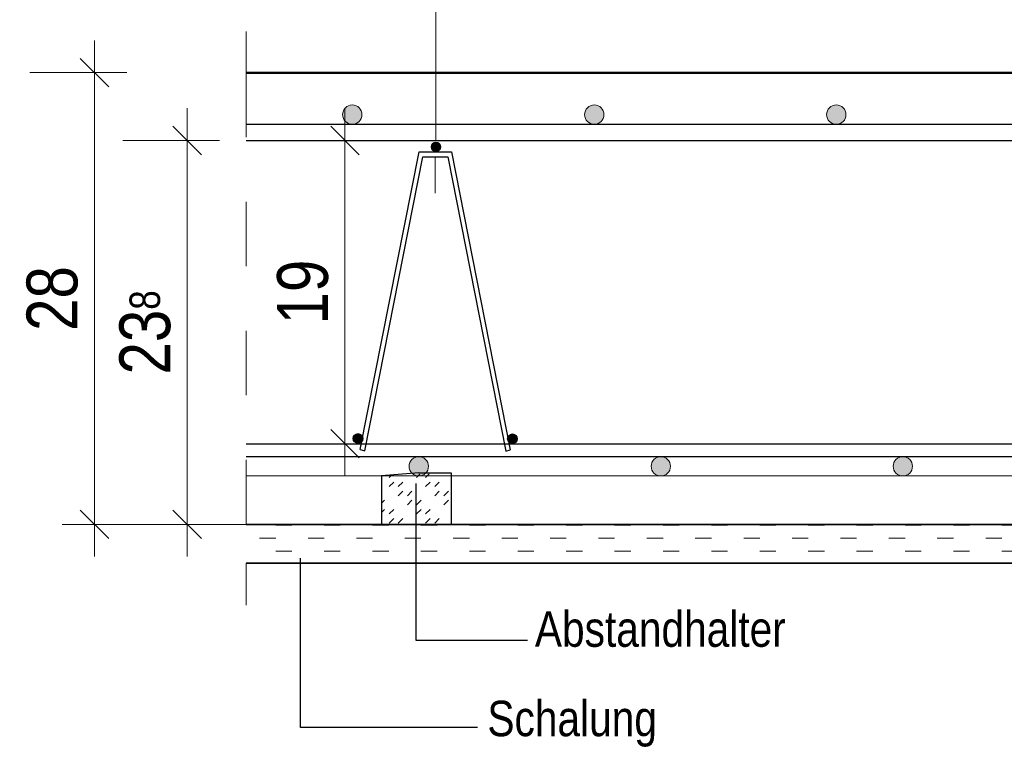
# Model space of a CAD drawing. Header units: millimetres. Extents: x -7.9 to 38.5, y -8.4 to 24.5.
# Tile 35 of 37: x 31.7 to 33.3, y 22.7 to 23.8. Entities that reach past the tile are written whole.
import ezdxf

# ---------------------------------------------------------------- set-up
doc = ezdxf.new("R2010")
doc.units = ezdxf.units.MM
doc.linetypes.add('DASHDOT', pattern=[1, 0.5, -0.25, 0, -0.25])
doc.linetypes.add('HIDDEN', pattern=[0.375, 0.25, -0.125])
doc.styles.add('Arial Narrow', font='ARIALN.TTF')
doc.dimstyles.new('Arch_Strakon_dimstyle', dxfattribs={"dimtxt": 7.875, "dimasz": 1, "dimexe": 1.25, "dimexo": 0.0625, "dimgap": 1, "dimtad": 0, "dimdec": 3, "dimzin": 12, "dimdsep": 46, "dimtxsty": 'Arial Narrow', "dimblk": 'Arrowhead_Tick', "dimsah": 1, "dimcen": 0, "dimse1": 1, "dimse2": 1, "dimclrd": 6, "dimclrt": 2, "dimazin": 0, "dimtfac": 1, "dimtdec": 4, "dimtmove": 0, "dimatfit": 3, "dimldrblk": 'NONE', "dimfxl": 1, "dimtvp": 1, "dimtolj": 1, "dimtzin": 0, "dimlwd": 13, "dimarcsym": 2})

# ---------------------------------------------------------------- blocks, each defined once
blk = doc.blocks.new('Arrowhead_Tick')
at = {"color": 0, "linetype": 'Continuous', "lineweight": -2}
for p, q in [((0, 10), (0, -5)), ((-1, 0), (0, 0)), ((5, 0), (0, 0))]:
    blk.add_line(p, q, dxfattribs=at)
at = {"color": 2, "linetype": 'Continuous', "lineweight": 35}
blk.add_line((2.21, 2.21), (-2.21, -2.21), dxfattribs=at)
blk = doc.blocks.new('*D36')
at = {"color": 6, "linetype": 'Continuous', "lineweight": 13}
blk.add_line((31.844, 23.0314), (31.844, 23.7114), dxfattribs=at)
at = {"layer": 'Defpoints', "color": 0}
for p in [(31.844, 23.7214), (32.0791, 23.7214), (32.0791, 23.0214)]:
    blk.add_point(p, dxfattribs=at)
at = {"color": 6, "lineweight": 13, "xscale": 0.01, "yscale": 0.01, "zscale": 0.01}
for p, rotation in [((31.844, 23.7214), 90), ((31.844, 23.0214), 270)]:
    blk.add_blockref('Arrowhead_Tick', p, dxfattribs=dict(at, rotation=rotation))
at = {"color": 2, "lineweight": 35, "insert": (31.7788, 23.3714), "char_height": 0.07875, "attachment_point": 5, "rotation": 90, "style": 'Arial Narrow', "bg_fill": 3, "box_fill_scale": 1.1, "bg_fill_color": 256, "bg_fill_true_color": 13158600, "bg_fill_transparency": 0}
blk.add_mtext('\\A1;28', dxfattribs=at)
blk = doc.blocks.new('_None')
blk = doc.blocks.new('*D39')
at = {"color": 6, "linetype": 'Continuous', "lineweight": 13}
blk.add_line((31.9878, 23.0314), (31.9878, 23.6064), dxfattribs=at)
at = {"layer": 'Defpoints', "color": 0}
for p in [(31.9878, 23.6164), (33.8499, 23.6164), (33.8499, 23.0214)]:
    blk.add_point(p, dxfattribs=at)
at = {"color": 6, "lineweight": 13, "xscale": 0.01, "yscale": 0.01, "zscale": 0.01}
for p, rotation in [((31.9878, 23.6164), 90), ((31.9878, 23.0214), 270)]:
    blk.add_blockref('Arrowhead_Tick', p, dxfattribs=dict(at, rotation=rotation))
at = {"color": 2, "lineweight": 35, "insert": (31.9226, 23.3189), "char_height": 0.07875, "attachment_point": 5, "rotation": 90, "style": 'Arial Narrow'}
blk.add_mtext('\\A1;23{\\A1;\\H.6x;\\S8;}', dxfattribs=at)
blk = doc.blocks.new('*D40')
at = {"color": 6, "linetype": 'Continuous', "lineweight": 13}
for p, q in [((34.0128, 23.6064), (34.0128, 23.3906)), ((34.0128, 23.0314), (34.0128, 23.2472))]:
    blk.add_line(p, q, dxfattribs=at)
at = {"layer": 'Defpoints', "color": 0}
for p in [(32.0791, 23.6164), (34.0128, 23.6164), (32.0791, 23.0214)]:
    blk.add_point(p, dxfattribs=at)
at = {"color": 6, "lineweight": 13, "xscale": 0.01, "yscale": 0.01, "zscale": 0.01}
for p, rotation in [((34.0128, 23.6164), 90), ((34.0128, 23.0214), 270)]:
    blk.add_blockref('Arrowhead_Tick', p, dxfattribs=dict(at, rotation=rotation))
at = {"color": 2, "lineweight": 35, "insert": (34.02, 23.3189), "char_height": 0.07875, "attachment_point": 5, "rotation": 90, "style": 'Arial Narrow'}
blk.add_mtext('\\A1;24', dxfattribs=at)
blk = doc.blocks.new('*D41')
at = {"color": 6, "linetype": 'Continuous', "lineweight": 13}
blk.add_line((32.2322, 23.1564), (32.2322, 23.6064), dxfattribs=at)
at = {"layer": 'Defpoints', "color": 0}
for p in [(32.0791, 23.6164), (32.2322, 23.6164), (32.0791, 23.1464)]:
    blk.add_point(p, dxfattribs=at)
at = {"color": 6, "lineweight": 13, "xscale": 0.01, "yscale": 0.01, "zscale": 0.01}
for p, rotation in [((32.2322, 23.6164), 90), ((32.2322, 23.1464), 270)]:
    blk.add_blockref('Arrowhead_Tick', p, dxfattribs=dict(at, rotation=rotation))
at = {"color": 2, "lineweight": 35, "insert": (32.167, 23.3814), "char_height": 0.07875, "attachment_point": 5, "rotation": 90, "style": 'Arial Narrow'}
blk.add_mtext('\\A1;19', dxfattribs=at)

msp = doc.modelspace()

# ---------------------------------------------------------------- hatches: boundary and pattern name
at = {"lineweight": 13, "true_color": 0x000000}
for points in [[(32.25854, 23.656366), (32.258533, 23.656837), (32.258511, 23.657308), (32.258474, 23.657778), (32.258422, 23.658246), (32.258356, 23.658713), (32.258275, 23.659177), (32.258179, 23.659638), (32.258069, 23.660097), (32.257945, 23.660551), (32.257806, 23.661002), (32.257653, 23.661447), (32.257487, 23.661888), (32.257307, 23.662323), (32.257113, 23.662753), (32.256905, 23.663176), (32.256685, 23.663593), (32.256451, 23.664002), (32.256205, 23.664404), (32.255946, 23.664798), (32.255676, 23.665183), (32.255393, 23.66556), (32.255098, 23.665928), (32.254792, 23.666286), (32.254475, 23.666634), (32.254147, 23.666973), (32.253808, 23.667301), (32.25346, 23.667618), (32.253102, 23.667924), (32.252734, 23.668219), (32.252357, 23.668502), (32.251972, 23.668772), (32.251578, 23.669031), (32.251176, 23.669277), (32.250767, 23.669511), (32.25035, 23.669731), (32.249927, 23.669939), (32.249497, 23.670133), (32.249062, 23.670313), (32.248621, 23.670479), (32.248176, 23.670632), (32.247725, 23.670771), (32.247271, 23.670895), (32.246812, 23.671005), (32.246351, 23.671101), (32.245887, 23.671182), (32.24542, 23.671248), (32.244952, 23.6713), (32.244482, 23.671337), (32.244011, 23.671359), (32.24354, 23.671366), (32.243069, 23.671359), (32.242598, 23.671337), (32.242129, 23.6713), (32.24166, 23.671248), (32.241194, 23.671182), (32.24073, 23.671101), (32.240268, 23.671005), (32.23981, 23.670895), (32.239355, 23.670771), (32.238905, 23.670632), (32.238459, 23.670479), (32.238018, 23.670313), (32.237583, 23.670133), (32.237154, 23.669939), (32.23673, 23.669731), (32.236314, 23.669511), (32.235905, 23.669277), (32.235503, 23.669031), (32.235109, 23.668772), (32.234723, 23.668502), (32.234347, 23.668219), (32.233979, 23.667924), (32.233621, 23.667618), (32.233272, 23.667301), (32.232934, 23.666973), (32.232606, 23.666634), (32.232289, 23.666286), (32.231983, 23.665928), (32.231688, 23.66556), (32.231405, 23.665183), (32.231134, 23.664798), (32.230875, 23.664404), (32.230629, 23.664002), (32.230396, 23.663593), (32.230175, 23.663176), (32.229968, 23.662753), (32.229774, 23.662323), (32.229594, 23.661888), (32.229427, 23.661447), (32.229274, 23.661002), (32.229136, 23.660551), (32.229012, 23.660097), (32.228902, 23.659638), (32.228806, 23.659177), (32.228725, 23.658713), (32.228659, 23.658246), (32.228607, 23.657778), (32.22857, 23.657308), (32.228548, 23.656837), (32.22854, 23.656366), (32.228548, 23.655895), (32.22857, 23.655424), (32.228607, 23.654955), (32.228659, 23.654486), (32.228725, 23.65402), (32.228806, 23.653556), (32.228902, 23.653094), (32.229012, 23.652636), (32.229136, 23.652181), (32.229274, 23.651731), (32.229427, 23.651285), (32.229594, 23.650844), (32.229774, 23.650409), (32.229968, 23.64998), (32.230175, 23.649556), (32.230396, 23.64914), (32.230629, 23.648731), (32.230875, 23.648329), (32.231134, 23.647935), (32.231405, 23.647549), (32.231688, 23.647173), (32.231983, 23.646805), (32.232289, 23.646447), (32.232606, 23.646098), (32.232934, 23.64576), (32.233272, 23.645432), (32.233621, 23.645115), (32.233979, 23.644809), (32.234347, 23.644514), (32.234723, 23.644231), (32.235109, 23.64396), (32.235503, 23.643701), (32.235905, 23.643455), (32.236314, 23.643222), (32.23673, 23.643001), (32.237154, 23.642794), (32.237583, 23.6426), (32.238018, 23.64242), (32.238459, 23.642253), (32.238905, 23.6421), (32.239355, 23.641962), (32.23981, 23.641838), (32.240268, 23.641728), (32.24073, 23.641632), (32.241194, 23.641551), (32.24166, 23.641485), (32.242129, 23.641433), (32.242598, 23.641396), (32.243069, 23.641374), (32.24354, 23.641366), (32.244011, 23.641374), (32.244482, 23.641396), (32.244952, 23.641433), (32.24542, 23.641485), (32.245887, 23.641551), (32.246351, 23.641632), (32.246812, 23.641728), (32.247271, 23.641838), (32.247725, 23.641962), (32.248176, 23.6421), (32.248621, 23.642253), (32.249062, 23.64242), (32.249497, 23.6426), (32.249927, 23.642794), (32.25035, 23.643001), (32.250767, 23.643222), (32.251176, 23.643455), (32.251578, 23.643701), (32.251972, 23.64396), (32.252357, 23.644231), (32.252734, 23.644514), (32.253102, 23.644809), (32.25346, 23.645115), (32.253808, 23.645432), (32.254147, 23.64576), (32.254475, 23.646098), (32.254792, 23.646447), (32.255098, 23.646805), (32.255393, 23.647173), (32.255676, 23.647549), (32.255946, 23.647935), (32.256205, 23.648329), (32.256451, 23.648731), (32.256685, 23.64914), (32.256905, 23.649556), (32.257113, 23.64998), (32.257307, 23.650409), (32.257487, 23.650844), (32.257653, 23.651285), (32.257806, 23.651731), (32.257945, 23.652181), (32.258069, 23.652636), (32.258179, 23.653094), (32.258275, 23.653556), (32.258356, 23.65402), (32.258422, 23.654486), (32.258474, 23.654955), (32.258511, 23.655424), (32.258533, 23.655895)], [(32.63354, 23.656366), (32.633533, 23.656837), (32.633511, 23.657308), (32.633474, 23.657778), (32.633422, 23.658246), (32.633356, 23.658713), (32.633275, 23.659177), (32.633179, 23.659638), (32.633069, 23.660097), (32.632945, 23.660551), (32.632806, 23.661002), (32.632653, 23.661447), (32.632487, 23.661888), (32.632307, 23.662323), (32.632113, 23.662753), (32.631905, 23.663176), (32.631685, 23.663593), (32.631451, 23.664002), (32.631205, 23.664404), (32.630946, 23.664798), (32.630676, 23.665183), (32.630393, 23.66556), (32.630098, 23.665928), (32.629792, 23.666286), (32.629475, 23.666634), (32.629147, 23.666973), (32.628808, 23.667301), (32.62846, 23.667618), (32.628102, 23.667924), (32.627734, 23.668219), (32.627357, 23.668502), (32.626972, 23.668772), (32.626578, 23.669031), (32.626176, 23.669277), (32.625767, 23.669511), (32.62535, 23.669731), (32.624927, 23.669939), (32.624497, 23.670133), (32.624062, 23.670313), (32.623621, 23.670479), (32.623176, 23.670632), (32.622725, 23.670771), (32.622271, 23.670895), (32.621812, 23.671005), (32.621351, 23.671101), (32.620887, 23.671182), (32.62042, 23.671248), (32.619952, 23.6713), (32.619482, 23.671337), (32.619011, 23.671359), (32.61854, 23.671366), (32.618069, 23.671359), (32.617598, 23.671337), (32.617129, 23.6713), (32.61666, 23.671248), (32.616194, 23.671182), (32.61573, 23.671101), (32.615268, 23.671005), (32.61481, 23.670895), (32.614355, 23.670771), (32.613905, 23.670632), (32.613459, 23.670479), (32.613018, 23.670313), (32.612583, 23.670133), (32.612154, 23.669939), (32.61173, 23.669731), (32.611314, 23.669511), (32.610905, 23.669277), (32.610503, 23.669031), (32.610109, 23.668772), (32.609723, 23.668502), (32.609347, 23.668219), (32.608979, 23.667924), (32.608621, 23.667618), (32.608272, 23.667301), (32.607934, 23.666973), (32.607606, 23.666634), (32.607289, 23.666286), (32.606983, 23.665928), (32.606688, 23.66556), (32.606405, 23.665183), (32.606134, 23.664798), (32.605875, 23.664404), (32.605629, 23.664002), (32.605396, 23.663593), (32.605175, 23.663176), (32.604968, 23.662753), (32.604774, 23.662323), (32.604594, 23.661888), (32.604427, 23.661447), (32.604274, 23.661002), (32.604136, 23.660551), (32.604012, 23.660097), (32.603902, 23.659638), (32.603806, 23.659177), (32.603725, 23.658713), (32.603659, 23.658246), (32.603607, 23.657778), (32.60357, 23.657308), (32.603548, 23.656837), (32.60354, 23.656366), (32.603548, 23.655895), (32.60357, 23.655424), (32.603607, 23.654955), (32.603659, 23.654486), (32.603725, 23.65402), (32.603806, 23.653556), (32.603902, 23.653094), (32.604012, 23.652636), (32.604136, 23.652181), (32.604274, 23.651731), (32.604427, 23.651285), (32.604594, 23.650844), (32.604774, 23.650409), (32.604968, 23.64998), (32.605175, 23.649556), (32.605396, 23.64914), (32.605629, 23.648731), (32.605875, 23.648329), (32.606134, 23.647935), (32.606405, 23.647549), (32.606688, 23.647173), (32.606983, 23.646805), (32.607289, 23.646447), (32.607606, 23.646098), (32.607934, 23.64576), (32.608272, 23.645432), (32.608621, 23.645115), (32.608979, 23.644809), (32.609347, 23.644514), (32.609723, 23.644231), (32.610109, 23.64396), (32.610503, 23.643701), (32.610905, 23.643455), (32.611314, 23.643222), (32.61173, 23.643001), (32.612154, 23.642794), (32.612583, 23.6426), (32.613018, 23.64242), (32.613459, 23.642253), (32.613905, 23.6421), (32.614355, 23.641962), (32.61481, 23.641838), (32.615268, 23.641728), (32.61573, 23.641632), (32.616194, 23.641551), (32.61666, 23.641485), (32.617129, 23.641433), (32.617598, 23.641396), (32.618069, 23.641374), (32.61854, 23.641366), (32.619011, 23.641374), (32.619482, 23.641396), (32.619952, 23.641433), (32.62042, 23.641485), (32.620887, 23.641551), (32.621351, 23.641632), (32.621812, 23.641728), (32.622271, 23.641838), (32.622725, 23.641962), (32.623176, 23.6421), (32.623621, 23.642253), (32.624062, 23.64242), (32.624497, 23.6426), (32.624927, 23.642794), (32.62535, 23.643001), (32.625767, 23.643222), (32.626176, 23.643455), (32.626578, 23.643701), (32.626972, 23.64396), (32.627357, 23.644231), (32.627734, 23.644514), (32.628102, 23.644809), (32.62846, 23.645115), (32.628808, 23.645432), (32.629147, 23.64576), (32.629475, 23.646098), (32.629792, 23.646447), (32.630098, 23.646805), (32.630393, 23.647173), (32.630676, 23.647549), (32.630946, 23.647935), (32.631205, 23.648329), (32.631451, 23.648731), (32.631685, 23.64914), (32.631905, 23.649556), (32.632113, 23.64998), (32.632307, 23.650409), (32.632487, 23.650844), (32.632653, 23.651285), (32.632806, 23.651731), (32.632945, 23.652181), (32.633069, 23.652636), (32.633179, 23.653094), (32.633275, 23.653556), (32.633356, 23.65402), (32.633422, 23.654486), (32.633474, 23.654955), (32.633511, 23.655424), (32.633533, 23.655895)], [(33.00854, 23.656366), (33.008533, 23.656837), (33.008511, 23.657308), (33.008474, 23.657778), (33.008422, 23.658246), (33.008356, 23.658713), (33.008275, 23.659177), (33.008179, 23.659638), (33.008069, 23.660097), (33.007945, 23.660551), (33.007806, 23.661002), (33.007653, 23.661447), (33.007487, 23.661888), (33.007307, 23.662323), (33.007113, 23.662753), (33.006905, 23.663176), (33.006685, 23.663593), (33.006451, 23.664002), (33.006205, 23.664404), (33.005946, 23.664798), (33.005676, 23.665183), (33.005393, 23.66556), (33.005098, 23.665928), (33.004792, 23.666286), (33.004475, 23.666634), (33.004147, 23.666973), (33.003808, 23.667301), (33.00346, 23.667618), (33.003102, 23.667924), (33.002734, 23.668219), (33.002357, 23.668502), (33.001972, 23.668772), (33.001578, 23.669031), (33.001176, 23.669277), (33.000767, 23.669511), (33.00035, 23.669731), (32.999927, 23.669939), (32.999497, 23.670133), (32.999062, 23.670313), (32.998621, 23.670479), (32.998176, 23.670632), (32.997725, 23.670771), (32.997271, 23.670895), (32.996812, 23.671005), (32.996351, 23.671101), (32.995887, 23.671182), (32.99542, 23.671248), (32.994952, 23.6713), (32.994482, 23.671337), (32.994011, 23.671359), (32.99354, 23.671366), (32.993069, 23.671359), (32.992598, 23.671337), (32.992129, 23.6713), (32.99166, 23.671248), (32.991194, 23.671182), (32.99073, 23.671101), (32.990268, 23.671005), (32.98981, 23.670895), (32.989355, 23.670771), (32.988905, 23.670632), (32.988459, 23.670479), (32.988018, 23.670313), (32.987583, 23.670133), (32.987154, 23.669939), (32.98673, 23.669731), (32.986314, 23.669511), (32.985905, 23.669277), (32.985503, 23.669031), (32.985109, 23.668772), (32.984723, 23.668502), (32.984347, 23.668219), (32.983979, 23.667924), (32.983621, 23.667618), (32.983272, 23.667301), (32.982934, 23.666973), (32.982606, 23.666634), (32.982289, 23.666286), (32.981983, 23.665928), (32.981688, 23.66556), (32.981405, 23.665183), (32.981134, 23.664798), (32.980875, 23.664404), (32.980629, 23.664002), (32.980396, 23.663593), (32.980175, 23.663176), (32.979968, 23.662753), (32.979774, 23.662323), (32.979594, 23.661888), (32.979427, 23.661447), (32.979274, 23.661002), (32.979136, 23.660551), (32.979012, 23.660097), (32.978902, 23.659638), (32.978806, 23.659177), (32.978725, 23.658713), (32.978659, 23.658246), (32.978607, 23.657778), (32.97857, 23.657308), (32.978548, 23.656837), (32.97854, 23.656366), (32.978548, 23.655895), (32.97857, 23.655424), (32.978607, 23.654955), (32.978659, 23.654486), (32.978725, 23.65402), (32.978806, 23.653556), (32.978902, 23.653094), (32.979012, 23.652636), (32.979136, 23.652181), (32.979274, 23.651731), (32.979427, 23.651285), (32.979594, 23.650844), (32.979774, 23.650409), (32.979968, 23.64998), (32.980175, 23.649556), (32.980396, 23.64914), (32.980629, 23.648731), (32.980875, 23.648329), (32.981134, 23.647935), (32.981405, 23.647549), (32.981688, 23.647173), (32.981983, 23.646805), (32.982289, 23.646447), (32.982606, 23.646098), (32.982934, 23.64576), (32.983272, 23.645432), (32.983621, 23.645115), (32.983979, 23.644809), (32.984347, 23.644514), (32.984723, 23.644231), (32.985109, 23.64396), (32.985503, 23.643701), (32.985905, 23.643455), (32.986314, 23.643222), (32.98673, 23.643001), (32.987154, 23.642794), (32.987583, 23.6426), (32.988018, 23.64242), (32.988459, 23.642253), (32.988905, 23.6421), (32.989355, 23.641962), (32.98981, 23.641838), (32.990268, 23.641728), (32.99073, 23.641632), (32.991194, 23.641551), (32.99166, 23.641485), (32.992129, 23.641433), (32.992598, 23.641396), (32.993069, 23.641374), (32.99354, 23.641366), (32.994011, 23.641374), (32.994482, 23.641396), (32.994952, 23.641433), (32.99542, 23.641485), (32.995887, 23.641551), (32.996351, 23.641632), (32.996812, 23.641728), (32.997271, 23.641838), (32.997725, 23.641962), (32.998176, 23.6421), (32.998621, 23.642253), (32.999062, 23.64242), (32.999497, 23.6426), (32.999927, 23.642794), (33.00035, 23.643001), (33.000767, 23.643222), (33.001176, 23.643455), (33.001578, 23.643701), (33.001972, 23.64396), (33.002357, 23.644231), (33.002734, 23.644514), (33.003102, 23.644809), (33.00346, 23.645115), (33.003808, 23.645432), (33.004147, 23.64576), (33.004475, 23.646098), (33.004792, 23.646447), (33.005098, 23.646805), (33.005393, 23.647173), (33.005676, 23.647549), (33.005946, 23.647935), (33.006205, 23.648329), (33.006451, 23.648731), (33.006685, 23.64914), (33.006905, 23.649556), (33.007113, 23.64998), (33.007307, 23.650409), (33.007487, 23.650844), (33.007653, 23.651285), (33.007806, 23.651731), (33.007945, 23.652181), (33.008069, 23.652636), (33.008179, 23.653094), (33.008275, 23.653556), (33.008356, 23.65402), (33.008422, 23.654486), (33.008474, 23.654955), (33.008511, 23.655424), (33.008533, 23.655895)], [(32.380625, 23.606366), (32.380621, 23.606602), (32.38061, 23.606837), (32.380592, 23.607072), (32.380566, 23.607306), (32.380533, 23.60754), (32.380492, 23.607772), (32.380444, 23.608002), (32.380389, 23.608231), (32.380327, 23.608459), (32.380258, 23.608684), (32.380182, 23.608907), (32.380098, 23.609127), (32.380008, 23.609345), (32.379911, 23.60956), (32.379807, 23.609771), (32.379697, 23.609979), (32.37958, 23.610184), (32.379457, 23.610385), (32.379328, 23.610582), (32.379193, 23.610775), (32.379051, 23.610963), (32.378904, 23.611147), (32.378751, 23.611326), (32.378592, 23.6115), (32.378428, 23.61167), (32.378259, 23.611834), (32.378085, 23.611992), (32.377906, 23.612145), (32.377722, 23.612292), (32.377533, 23.612434), (32.377341, 23.612569), (32.377144, 23.612699), (32.376943, 23.612822), (32.376738, 23.612939), (32.37653, 23.613049), (32.376318, 23.613152), (32.376104, 23.613249), (32.375886, 23.61334), (32.375665, 23.613423), (32.375443, 23.613499), (32.375217, 23.613568), (32.37499, 23.613631), (32.374761, 23.613686), (32.37453, 23.613733), (32.374298, 23.613774), (32.374065, 23.613807), (32.373831, 23.613833), (32.373596, 23.613851), (32.37336, 23.613863), (32.373125, 23.613866), (32.372889, 23.613863), (32.372654, 23.613851), (32.372419, 23.613833), (32.372185, 23.613807), (32.371952, 23.613774), (32.37172, 23.613733), (32.371489, 23.613686), (32.37126, 23.613631), (32.371032, 23.613568), (32.370807, 23.613499), (32.370584, 23.613423), (32.370364, 23.61334), (32.370146, 23.613249), (32.369932, 23.613152), (32.36972, 23.613049), (32.369512, 23.612939), (32.369307, 23.612822), (32.369106, 23.612699), (32.368909, 23.612569), (32.368717, 23.612434), (32.368528, 23.612292), (32.368344, 23.612145), (32.368165, 23.611992), (32.367991, 23.611834), (32.367822, 23.61167), (32.367658, 23.6115), (32.367499, 23.611326), (32.367346, 23.611147), (32.367199, 23.610963), (32.367057, 23.610775), (32.366922, 23.610582), (32.366792, 23.610385), (32.366669, 23.610184), (32.366553, 23.609979), (32.366442, 23.609771), (32.366339, 23.60956), (32.366242, 23.609345), (32.366152, 23.609127), (32.366068, 23.608907), (32.365992, 23.608684), (32.365923, 23.608459), (32.365861, 23.608231), (32.365806, 23.608002), (32.365758, 23.607772), (32.365717, 23.60754), (32.365684, 23.607306), (32.365658, 23.607072), (32.36564, 23.606837), (32.365629, 23.606602), (32.365625, 23.606366), (32.365629, 23.606131), (32.36564, 23.605895), (32.365658, 23.60566), (32.365684, 23.605426), (32.365717, 23.605193), (32.365758, 23.604961), (32.365806, 23.60473), (32.365861, 23.604501), (32.365923, 23.604274), (32.365992, 23.604049), (32.366068, 23.603826), (32.366152, 23.603605), (32.366242, 23.603388), (32.366339, 23.603173), (32.366442, 23.602961), (32.366553, 23.602753), (32.366669, 23.602548), (32.366792, 23.602348), (32.366922, 23.602151), (32.367057, 23.601958), (32.367199, 23.601769), (32.367346, 23.601586), (32.367499, 23.601406), (32.367658, 23.601232), (32.367822, 23.601063), (32.367991, 23.600899), (32.368165, 23.60074), (32.368344, 23.600587), (32.368528, 23.60044), (32.368717, 23.600299), (32.368909, 23.600163), (32.369106, 23.600034), (32.369307, 23.599911), (32.369512, 23.599794), (32.36972, 23.599684), (32.369932, 23.59958), (32.370146, 23.599483), (32.370364, 23.599393), (32.370584, 23.59931), (32.370807, 23.599233), (32.371032, 23.599164), (32.37126, 23.599102), (32.371489, 23.599047), (32.37172, 23.598999), (32.371952, 23.598959), (32.372185, 23.598925), (32.372419, 23.5989), (32.372654, 23.598881), (32.372889, 23.59887), (32.373125, 23.598866), (32.37336, 23.59887), (32.373596, 23.598881), (32.373831, 23.5989), (32.374065, 23.598925), (32.374298, 23.598959), (32.37453, 23.598999), (32.374761, 23.599047), (32.37499, 23.599102), (32.375217, 23.599164), (32.375443, 23.599233), (32.375665, 23.59931), (32.375886, 23.599393), (32.376104, 23.599483), (32.376318, 23.59958), (32.37653, 23.599684), (32.376738, 23.599794), (32.376943, 23.599911), (32.377144, 23.600034), (32.377341, 23.600163), (32.377533, 23.600299), (32.377722, 23.60044), (32.377906, 23.600587), (32.378085, 23.60074), (32.378259, 23.600899), (32.378428, 23.601063), (32.378592, 23.601232), (32.378751, 23.601406), (32.378904, 23.601586), (32.379051, 23.601769), (32.379193, 23.601958), (32.379328, 23.602151), (32.379457, 23.602348), (32.37958, 23.602548), (32.379697, 23.602753), (32.379807, 23.602961), (32.379911, 23.603173), (32.380008, 23.603388), (32.380098, 23.603605), (32.380182, 23.603826), (32.380258, 23.604049), (32.380327, 23.604274), (32.380389, 23.604501), (32.380444, 23.60473), (32.380492, 23.604961), (32.380533, 23.605193), (32.380566, 23.605426), (32.380592, 23.60566), (32.38061, 23.605895), (32.380621, 23.606131)], [(32.259836, 23.154507), (32.259833, 23.154742), (32.259822, 23.154978), (32.259803, 23.155213), (32.259777, 23.155447), (32.259744, 23.15568), (32.259703, 23.155912), (32.259656, 23.156143), (32.259601, 23.156372), (32.259539, 23.156599), (32.259469, 23.156824), (32.259393, 23.157047), (32.25931, 23.157268), (32.259219, 23.157485), (32.259123, 23.1577), (32.259019, 23.157912), (32.258909, 23.15812), (32.258792, 23.158325), (32.258669, 23.158526), (32.258539, 23.158722), (32.258404, 23.158915), (32.258262, 23.159104), (32.258115, 23.159287), (32.257962, 23.159467), (32.257804, 23.159641), (32.25764, 23.15981), (32.25747, 23.159974), (32.257296, 23.160133), (32.257117, 23.160286), (32.256933, 23.160433), (32.256745, 23.160574), (32.256552, 23.16071), (32.256355, 23.160839), (32.256154, 23.160962), (32.255949, 23.161079), (32.255741, 23.161189), (32.25553, 23.161293), (32.255315, 23.16139), (32.255097, 23.16148), (32.254877, 23.161563), (32.254654, 23.16164), (32.254429, 23.161709), (32.254202, 23.161771), (32.253972, 23.161826), (32.253742, 23.161874), (32.25351, 23.161914), (32.253276, 23.161948), (32.253042, 23.161974), (32.252807, 23.161992), (32.252572, 23.162003), (32.252336, 23.162007), (32.252101, 23.162003), (32.251865, 23.161992), (32.251631, 23.161974), (32.251396, 23.161948), (32.251163, 23.161914), (32.250931, 23.161874), (32.2507, 23.161826), (32.250471, 23.161771), (32.250244, 23.161709), (32.250019, 23.16164), (32.249796, 23.161563), (32.249575, 23.16148), (32.249358, 23.16139), (32.249143, 23.161293), (32.248931, 23.161189), (32.248723, 23.161079), (32.248519, 23.160962), (32.248318, 23.160839), (32.248121, 23.16071), (32.247928, 23.160574), (32.24774, 23.160433), (32.247556, 23.160286), (32.247376, 23.160133), (32.247202, 23.159974), (32.247033, 23.15981), (32.246869, 23.159641), (32.24671, 23.159467), (32.246557, 23.159287), (32.24641, 23.159104), (32.246269, 23.158915), (32.246133, 23.158722), (32.246004, 23.158526), (32.245881, 23.158325), (32.245764, 23.15812), (32.245654, 23.157912), (32.24555, 23.1577), (32.245453, 23.157485), (32.245363, 23.157268), (32.24528, 23.157047), (32.245203, 23.156824), (32.245134, 23.156599), (32.245072, 23.156372), (32.245017, 23.156143), (32.244969, 23.155912), (32.244929, 23.15568), (32.244895, 23.155447), (32.24487, 23.155213), (32.244851, 23.154978), (32.24484, 23.154742), (32.244836, 23.154507), (32.24484, 23.154271), (32.244851, 23.154036), (32.24487, 23.153801), (32.244895, 23.153567), (32.244929, 23.153334), (32.244969, 23.153101), (32.245017, 23.152871), (32.245072, 23.152642), (32.245134, 23.152414), (32.245203, 23.152189), (32.24528, 23.151966), (32.245363, 23.151746), (32.245453, 23.151528), (32.24555, 23.151313), (32.245654, 23.151102), (32.245764, 23.150894), (32.245881, 23.150689), (32.246004, 23.150488), (32.246133, 23.150291), (32.246269, 23.150098), (32.24641, 23.14991), (32.246557, 23.149726), (32.24671, 23.149547), (32.246869, 23.149373), (32.247033, 23.149203), (32.247202, 23.14904), (32.247376, 23.148881), (32.247556, 23.148728), (32.24774, 23.148581), (32.247928, 23.148439), (32.248121, 23.148304), (32.248318, 23.148174), (32.248519, 23.148051), (32.248723, 23.147934), (32.248931, 23.147824), (32.249143, 23.147721), (32.249358, 23.147624), (32.249575, 23.147533), (32.249796, 23.14745), (32.250019, 23.147374), (32.250244, 23.147305), (32.250471, 23.147242), (32.2507, 23.147187), (32.250931, 23.14714), (32.251163, 23.147099), (32.251396, 23.147066), (32.251631, 23.14704), (32.251865, 23.147022), (32.252101, 23.147011), (32.252336, 23.147007), (32.252572, 23.147011), (32.252807, 23.147022), (32.253042, 23.14704), (32.253276, 23.147066), (32.25351, 23.147099), (32.253742, 23.14714), (32.253972, 23.147187), (32.254202, 23.147242), (32.254429, 23.147305), (32.254654, 23.147374), (32.254877, 23.14745), (32.255097, 23.147533), (32.255315, 23.147624), (32.25553, 23.147721), (32.255741, 23.147824), (32.255949, 23.147934), (32.256154, 23.148051), (32.256355, 23.148174), (32.256552, 23.148304), (32.256745, 23.148439), (32.256933, 23.148581), (32.257117, 23.148728), (32.257296, 23.148881), (32.25747, 23.14904), (32.25764, 23.149203), (32.257804, 23.149373), (32.257962, 23.149547), (32.258115, 23.149726), (32.258262, 23.14991), (32.258404, 23.150098), (32.258539, 23.150291), (32.258669, 23.150488), (32.258792, 23.150689), (32.258909, 23.150894), (32.259019, 23.151102), (32.259123, 23.151313), (32.259219, 23.151528), (32.25931, 23.151746), (32.259393, 23.151966), (32.259469, 23.152189), (32.259539, 23.152414), (32.259601, 23.152642), (32.259656, 23.152871), (32.259703, 23.153101), (32.259744, 23.153334), (32.259777, 23.153567), (32.259803, 23.153801), (32.259822, 23.154036), (32.259833, 23.154271)], [(32.499257, 23.153982), (32.499253, 23.154217), (32.499242, 23.154453), (32.499224, 23.154688), (32.499198, 23.154922), (32.499165, 23.155155), (32.499124, 23.155387), (32.499076, 23.155618), (32.499021, 23.155847), (32.498959, 23.156074), (32.49889, 23.156299), (32.498813, 23.156522), (32.49873, 23.156743), (32.49864, 23.15696), (32.498543, 23.157175), (32.498439, 23.157387), (32.498329, 23.157595), (32.498212, 23.1578), (32.498089, 23.158), (32.49796, 23.158197), (32.497824, 23.15839), (32.497683, 23.158579), (32.497536, 23.158762), (32.497383, 23.158942), (32.497224, 23.159116), (32.49706, 23.159285), (32.496891, 23.159449), (32.496717, 23.159608), (32.496538, 23.159761), (32.496354, 23.159908), (32.496165, 23.160049), (32.495972, 23.160185), (32.495776, 23.160314), (32.495575, 23.160437), (32.49537, 23.160554), (32.495162, 23.160664), (32.49495, 23.160768), (32.494735, 23.160865), (32.494518, 23.160955), (32.494297, 23.161038), (32.494074, 23.161115), (32.493849, 23.161184), (32.493622, 23.161246), (32.493393, 23.161301), (32.493162, 23.161349), (32.49293, 23.161389), (32.492697, 23.161423), (32.492463, 23.161448), (32.492228, 23.161467), (32.491992, 23.161478), (32.491757, 23.161482), (32.491521, 23.161478), (32.491286, 23.161467), (32.491051, 23.161448), (32.490817, 23.161423), (32.490584, 23.161389), (32.490352, 23.161349), (32.490121, 23.161301), (32.489892, 23.161246), (32.489664, 23.161184), (32.489439, 23.161115), (32.489216, 23.161038), (32.488996, 23.160955), (32.488778, 23.160865), (32.488564, 23.160768), (32.488352, 23.160664), (32.488144, 23.160554), (32.487939, 23.160437), (32.487738, 23.160314), (32.487541, 23.160185), (32.487348, 23.160049), (32.48716, 23.159908), (32.486976, 23.159761), (32.486797, 23.159608), (32.486623, 23.159449), (32.486454, 23.159285), (32.48629, 23.159116), (32.486131, 23.158942), (32.485978, 23.158762), (32.485831, 23.158579), (32.485689, 23.15839), (32.485554, 23.158197), (32.485424, 23.158), (32.485301, 23.1578), (32.485185, 23.157595), (32.485074, 23.157387), (32.484971, 23.157175), (32.484874, 23.15696), (32.484784, 23.156743), (32.4847, 23.156522), (32.484624, 23.156299), (32.484555, 23.156074), (32.484492, 23.155847), (32.484437, 23.155618), (32.48439, 23.155387), (32.484349, 23.155155), (32.484316, 23.154922), (32.48429, 23.154688), (32.484272, 23.154453), (32.484261, 23.154217), (32.484257, 23.153982), (32.484261, 23.153746), (32.484272, 23.153511), (32.48429, 23.153276), (32.484316, 23.153042), (32.484349, 23.152808), (32.48439, 23.152576), (32.484437, 23.152346), (32.484492, 23.152117), (32.484555, 23.151889), (32.484624, 23.151664), (32.4847, 23.151441), (32.484784, 23.151221), (32.484874, 23.151003), (32.484971, 23.150788), (32.485074, 23.150577), (32.485185, 23.150369), (32.485301, 23.150164), (32.485424, 23.149963), (32.485554, 23.149766), (32.485689, 23.149573), (32.485831, 23.149385), (32.485978, 23.149201), (32.486131, 23.149022), (32.48629, 23.148848), (32.486454, 23.148678), (32.486623, 23.148514), (32.486797, 23.148356), (32.486976, 23.148203), (32.48716, 23.148056), (32.487348, 23.147914), (32.487541, 23.147779), (32.487738, 23.147649), (32.487939, 23.147526), (32.488144, 23.147409), (32.488352, 23.147299), (32.488564, 23.147195), (32.488778, 23.147099), (32.488996, 23.147008), (32.489216, 23.146925), (32.489439, 23.146849), (32.489664, 23.146779), (32.489892, 23.146717), (32.490121, 23.146662), (32.490352, 23.146615), (32.490584, 23.146574), (32.490817, 23.146541), (32.491051, 23.146515), (32.491286, 23.146496), (32.491521, 23.146485), (32.491757, 23.146482), (32.491992, 23.146485), (32.492228, 23.146496), (32.492463, 23.146515), (32.492697, 23.146541), (32.49293, 23.146574), (32.493162, 23.146615), (32.493393, 23.146662), (32.493622, 23.146717), (32.493849, 23.146779), (32.494074, 23.146849), (32.494297, 23.146925), (32.494518, 23.147008), (32.494735, 23.147099), (32.49495, 23.147195), (32.495162, 23.147299), (32.49537, 23.147409), (32.495575, 23.147526), (32.495776, 23.147649), (32.495972, 23.147779), (32.496165, 23.147914), (32.496354, 23.148056), (32.496538, 23.148203), (32.496717, 23.148356), (32.496891, 23.148514), (32.49706, 23.148678), (32.497224, 23.148848), (32.497383, 23.149022), (32.497536, 23.149201), (32.497683, 23.149385), (32.497824, 23.149573), (32.49796, 23.149766), (32.498089, 23.149963), (32.498212, 23.150164), (32.498329, 23.150369), (32.498439, 23.150577), (32.498543, 23.150788), (32.49864, 23.151003), (32.49873, 23.151221), (32.498813, 23.151441), (32.49889, 23.151664), (32.498959, 23.151889), (32.499021, 23.152117), (32.499076, 23.152346), (32.499124, 23.152576), (32.499165, 23.152808), (32.499198, 23.153042), (32.499224, 23.153276), (32.499242, 23.153511), (32.499253, 23.153746)], [(32.361624, 23.111366), (32.361617, 23.111837), (32.361595, 23.112308), (32.361558, 23.112778), (32.361506, 23.113246), (32.36144, 23.113713), (32.361359, 23.114177), (32.361263, 23.114638), (32.361153, 23.115097), (32.361029, 23.115551), (32.36089, 23.116002), (32.360738, 23.116447), (32.360571, 23.116888), (32.360391, 23.117323), (32.360197, 23.117753), (32.359989, 23.118176), (32.359769, 23.118593), (32.359536, 23.119002), (32.359289, 23.119404), (32.359031, 23.119798), (32.35876, 23.120183), (32.358477, 23.12056), (32.358182, 23.120928), (32.357876, 23.121286), (32.357559, 23.121634), (32.357231, 23.121973), (32.356893, 23.122301), (32.356544, 23.122618), (32.356186, 23.122924), (32.355818, 23.123219), (32.355441, 23.123502), (32.355056, 23.123772), (32.354662, 23.124031), (32.35426, 23.124277), (32.353851, 23.124511), (32.353434, 23.124731), (32.353011, 23.124939), (32.352582, 23.125133), (32.352146, 23.125313), (32.351705, 23.125479), (32.35126, 23.125632), (32.350809, 23.125771), (32.350355, 23.125895), (32.349897, 23.126005), (32.349435, 23.126101), (32.348971, 23.126182), (32.348504, 23.126248), (32.348036, 23.1263), (32.347566, 23.126337), (32.347096, 23.126359), (32.346624, 23.126366), (32.346153, 23.126359), (32.345683, 23.126337), (32.345213, 23.1263), (32.344744, 23.126248), (32.344278, 23.126182), (32.343814, 23.126101), (32.343352, 23.126005), (32.342894, 23.125895), (32.34244, 23.125771), (32.341989, 23.125632), (32.341543, 23.125479), (32.341103, 23.125313), (32.340667, 23.125133), (32.340238, 23.124939), (32.339815, 23.124731), (32.339398, 23.124511), (32.338989, 23.124277), (32.338587, 23.124031), (32.338193, 23.123772), (32.337808, 23.123502), (32.337431, 23.123219), (32.337063, 23.122924), (32.336705, 23.122618), (32.336356, 23.122301), (32.336018, 23.121973), (32.33569, 23.121634), (32.335373, 23.121286), (32.335067, 23.120928), (32.334772, 23.12056), (32.334489, 23.120183), (32.334218, 23.119798), (32.333959, 23.119404), (32.333713, 23.119002), (32.33348, 23.118593), (32.333259, 23.118176), (32.333052, 23.117753), (32.332858, 23.117323), (32.332678, 23.116888), (32.332511, 23.116447), (32.332359, 23.116002), (32.33222, 23.115551), (32.332096, 23.115097), (32.331986, 23.114638), (32.33189, 23.114177), (32.331809, 23.113713), (32.331743, 23.113246), (32.331691, 23.112778), (32.331654, 23.112308), (32.331632, 23.111837), (32.331624, 23.111366), (32.331632, 23.110895), (32.331654, 23.110424), (32.331691, 23.109955), (32.331743, 23.109486), (32.331809, 23.10902), (32.33189, 23.108556), (32.331986, 23.108094), (32.332096, 23.107636), (32.33222, 23.107181), (32.332359, 23.106731), (32.332511, 23.106285), (32.332678, 23.105844), (32.332858, 23.105409), (32.333052, 23.10498), (32.333259, 23.104556), (32.33348, 23.10414), (32.333713, 23.103731), (32.333959, 23.103329), (32.334218, 23.102935), (32.334489, 23.102549), (32.334772, 23.102173), (32.335067, 23.101805), (32.335373, 23.101447), (32.33569, 23.101098), (32.336018, 23.10076), (32.336356, 23.100432), (32.336705, 23.100115), (32.337063, 23.099809), (32.337431, 23.099514), (32.337808, 23.099231), (32.338193, 23.09896), (32.338587, 23.098701), (32.338989, 23.098455), (32.339398, 23.098222), (32.339815, 23.098001), (32.340238, 23.097794), (32.340667, 23.0976), (32.341103, 23.09742), (32.341543, 23.097253), (32.341989, 23.0971), (32.34244, 23.096962), (32.342894, 23.096838), (32.343352, 23.096728), (32.343814, 23.096632), (32.344278, 23.096551), (32.344744, 23.096485), (32.345213, 23.096433), (32.345683, 23.096396), (32.346153, 23.096374), (32.346624, 23.096366), (32.347096, 23.096374), (32.347566, 23.096396), (32.348036, 23.096433), (32.348504, 23.096485), (32.348971, 23.096551), (32.349435, 23.096632), (32.349897, 23.096728), (32.350355, 23.096838), (32.350809, 23.096962), (32.35126, 23.0971), (32.351705, 23.097253), (32.352146, 23.09742), (32.352582, 23.0976), (32.353011, 23.097794), (32.353434, 23.098001), (32.353851, 23.098222), (32.35426, 23.098455), (32.354662, 23.098701), (32.355056, 23.09896), (32.355441, 23.099231), (32.355818, 23.099514), (32.356186, 23.099809), (32.356544, 23.100115), (32.356893, 23.100432), (32.357231, 23.10076), (32.357559, 23.101098), (32.357876, 23.101447), (32.358182, 23.101805), (32.358477, 23.102173), (32.35876, 23.102549), (32.359031, 23.102935), (32.359289, 23.103329), (32.359536, 23.103731), (32.359769, 23.10414), (32.359989, 23.104556), (32.360197, 23.10498), (32.360391, 23.105409), (32.360571, 23.105844), (32.360738, 23.106285), (32.36089, 23.106731), (32.361029, 23.107181), (32.361153, 23.107636), (32.361263, 23.108094), (32.361359, 23.108556), (32.36144, 23.10902), (32.361506, 23.109486), (32.361558, 23.109955), (32.361595, 23.110424), (32.361617, 23.110895)], [(32.736624, 23.111366), (32.736617, 23.111837), (32.736595, 23.112308), (32.736558, 23.112778), (32.736506, 23.113246), (32.73644, 23.113713), (32.736359, 23.114177), (32.736263, 23.114638), (32.736153, 23.115097), (32.736029, 23.115551), (32.73589, 23.116002), (32.735738, 23.116447), (32.735571, 23.116888), (32.735391, 23.117323), (32.735197, 23.117753), (32.734989, 23.118176), (32.734769, 23.118593), (32.734536, 23.119002), (32.734289, 23.119404), (32.734031, 23.119798), (32.73376, 23.120183), (32.733477, 23.12056), (32.733182, 23.120928), (32.732876, 23.121286), (32.732559, 23.121634), (32.732231, 23.121973), (32.731893, 23.122301), (32.731544, 23.122618), (32.731186, 23.122924), (32.730818, 23.123219), (32.730441, 23.123502), (32.730056, 23.123772), (32.729662, 23.124031), (32.72926, 23.124277), (32.728851, 23.124511), (32.728434, 23.124731), (32.728011, 23.124939), (32.727582, 23.125133), (32.727146, 23.125313), (32.726705, 23.125479), (32.72626, 23.125632), (32.725809, 23.125771), (32.725355, 23.125895), (32.724897, 23.126005), (32.724435, 23.126101), (32.723971, 23.126182), (32.723504, 23.126248), (32.723036, 23.1263), (32.722566, 23.126337), (32.722096, 23.126359), (32.721624, 23.126366), (32.721153, 23.126359), (32.720683, 23.126337), (32.720213, 23.1263), (32.719744, 23.126248), (32.719278, 23.126182), (32.718814, 23.126101), (32.718352, 23.126005), (32.717894, 23.125895), (32.71744, 23.125771), (32.716989, 23.125632), (32.716543, 23.125479), (32.716103, 23.125313), (32.715667, 23.125133), (32.715238, 23.124939), (32.714815, 23.124731), (32.714398, 23.124511), (32.713989, 23.124277), (32.713587, 23.124031), (32.713193, 23.123772), (32.712808, 23.123502), (32.712431, 23.123219), (32.712063, 23.122924), (32.711705, 23.122618), (32.711356, 23.122301), (32.711018, 23.121973), (32.71069, 23.121634), (32.710373, 23.121286), (32.710067, 23.120928), (32.709772, 23.12056), (32.709489, 23.120183), (32.709218, 23.119798), (32.708959, 23.119404), (32.708713, 23.119002), (32.70848, 23.118593), (32.708259, 23.118176), (32.708052, 23.117753), (32.707858, 23.117323), (32.707678, 23.116888), (32.707511, 23.116447), (32.707359, 23.116002), (32.70722, 23.115551), (32.707096, 23.115097), (32.706986, 23.114638), (32.70689, 23.114177), (32.706809, 23.113713), (32.706743, 23.113246), (32.706691, 23.112778), (32.706654, 23.112308), (32.706632, 23.111837), (32.706624, 23.111366), (32.706632, 23.110895), (32.706654, 23.110424), (32.706691, 23.109955), (32.706743, 23.109486), (32.706809, 23.10902), (32.70689, 23.108556), (32.706986, 23.108094), (32.707096, 23.107636), (32.70722, 23.107181), (32.707359, 23.106731), (32.707511, 23.106285), (32.707678, 23.105844), (32.707858, 23.105409), (32.708052, 23.10498), (32.708259, 23.104556), (32.70848, 23.10414), (32.708713, 23.103731), (32.708959, 23.103329), (32.709218, 23.102935), (32.709489, 23.102549), (32.709772, 23.102173), (32.710067, 23.101805), (32.710373, 23.101447), (32.71069, 23.101098), (32.711018, 23.10076), (32.711356, 23.100432), (32.711705, 23.100115), (32.712063, 23.099809), (32.712431, 23.099514), (32.712808, 23.099231), (32.713193, 23.09896), (32.713587, 23.098701), (32.713989, 23.098455), (32.714398, 23.098222), (32.714815, 23.098001), (32.715238, 23.097794), (32.715667, 23.0976), (32.716103, 23.09742), (32.716543, 23.097253), (32.716989, 23.0971), (32.71744, 23.096962), (32.717894, 23.096838), (32.718352, 23.096728), (32.718814, 23.096632), (32.719278, 23.096551), (32.719744, 23.096485), (32.720213, 23.096433), (32.720683, 23.096396), (32.721153, 23.096374), (32.721624, 23.096366), (32.722096, 23.096374), (32.722566, 23.096396), (32.723036, 23.096433), (32.723504, 23.096485), (32.723971, 23.096551), (32.724435, 23.096632), (32.724897, 23.096728), (32.725355, 23.096838), (32.725809, 23.096962), (32.72626, 23.0971), (32.726705, 23.097253), (32.727146, 23.09742), (32.727582, 23.0976), (32.728011, 23.097794), (32.728434, 23.098001), (32.728851, 23.098222), (32.72926, 23.098455), (32.729662, 23.098701), (32.730056, 23.09896), (32.730441, 23.099231), (32.730818, 23.099514), (32.731186, 23.099809), (32.731544, 23.100115), (32.731893, 23.100432), (32.732231, 23.10076), (32.732559, 23.101098), (32.732876, 23.101447), (32.733182, 23.101805), (32.733477, 23.102173), (32.73376, 23.102549), (32.734031, 23.102935), (32.734289, 23.103329), (32.734536, 23.103731), (32.734769, 23.10414), (32.734989, 23.104556), (32.735197, 23.10498), (32.735391, 23.105409), (32.735571, 23.105844), (32.735738, 23.106285), (32.73589, 23.106731), (32.736029, 23.107181), (32.736153, 23.107636), (32.736263, 23.108094), (32.736359, 23.108556), (32.73644, 23.10902), (32.736506, 23.109486), (32.736558, 23.109955), (32.736595, 23.110424), (32.736617, 23.110895)], [(33.111624, 23.111366), (33.111617, 23.111837), (33.111595, 23.112308), (33.111558, 23.112778), (33.111506, 23.113246), (33.11144, 23.113713), (33.111359, 23.114177), (33.111263, 23.114638), (33.111153, 23.115097), (33.111029, 23.115551), (33.11089, 23.116002), (33.110738, 23.116447), (33.110571, 23.116888), (33.110391, 23.117323), (33.110197, 23.117753), (33.109989, 23.118176), (33.109769, 23.118593), (33.109536, 23.119002), (33.109289, 23.119404), (33.109031, 23.119798), (33.10876, 23.120183), (33.108477, 23.12056), (33.108182, 23.120928), (33.107876, 23.121286), (33.107559, 23.121634), (33.107231, 23.121973), (33.106893, 23.122301), (33.106544, 23.122618), (33.106186, 23.122924), (33.105818, 23.123219), (33.105441, 23.123502), (33.105056, 23.123772), (33.104662, 23.124031), (33.10426, 23.124277), (33.103851, 23.124511), (33.103434, 23.124731), (33.103011, 23.124939), (33.102582, 23.125133), (33.102146, 23.125313), (33.101705, 23.125479), (33.10126, 23.125632), (33.100809, 23.125771), (33.100355, 23.125895), (33.099897, 23.126005), (33.099435, 23.126101), (33.098971, 23.126182), (33.098504, 23.126248), (33.098036, 23.1263), (33.097566, 23.126337), (33.097096, 23.126359), (33.096624, 23.126366), (33.096153, 23.126359), (33.095683, 23.126337), (33.095213, 23.1263), (33.094744, 23.126248), (33.094278, 23.126182), (33.093814, 23.126101), (33.093352, 23.126005), (33.092894, 23.125895), (33.09244, 23.125771), (33.091989, 23.125632), (33.091543, 23.125479), (33.091103, 23.125313), (33.090667, 23.125133), (33.090238, 23.124939), (33.089815, 23.124731), (33.089398, 23.124511), (33.088989, 23.124277), (33.088587, 23.124031), (33.088193, 23.123772), (33.087808, 23.123502), (33.087431, 23.123219), (33.087063, 23.122924), (33.086705, 23.122618), (33.086356, 23.122301), (33.086018, 23.121973), (33.08569, 23.121634), (33.085373, 23.121286), (33.085067, 23.120928), (33.084772, 23.12056), (33.084489, 23.120183), (33.084218, 23.119798), (33.083959, 23.119404), (33.083713, 23.119002), (33.08348, 23.118593), (33.083259, 23.118176), (33.083052, 23.117753), (33.082858, 23.117323), (33.082678, 23.116888), (33.082511, 23.116447), (33.082359, 23.116002), (33.08222, 23.115551), (33.082096, 23.115097), (33.081986, 23.114638), (33.08189, 23.114177), (33.081809, 23.113713), (33.081743, 23.113246), (33.081691, 23.112778), (33.081654, 23.112308), (33.081632, 23.111837), (33.081624, 23.111366), (33.081632, 23.110895), (33.081654, 23.110424), (33.081691, 23.109955), (33.081743, 23.109486), (33.081809, 23.10902), (33.08189, 23.108556), (33.081986, 23.108094), (33.082096, 23.107636), (33.08222, 23.107181), (33.082359, 23.106731), (33.082511, 23.106285), (33.082678, 23.105844), (33.082858, 23.105409), (33.083052, 23.10498), (33.083259, 23.104556), (33.08348, 23.10414), (33.083713, 23.103731), (33.083959, 23.103329), (33.084218, 23.102935), (33.084489, 23.102549), (33.084772, 23.102173), (33.085067, 23.101805), (33.085373, 23.101447), (33.08569, 23.101098), (33.086018, 23.10076), (33.086356, 23.100432), (33.086705, 23.100115), (33.087063, 23.099809), (33.087431, 23.099514), (33.087808, 23.099231), (33.088193, 23.09896), (33.088587, 23.098701), (33.088989, 23.098455), (33.089398, 23.098222), (33.089815, 23.098001), (33.090238, 23.097794), (33.090667, 23.0976), (33.091103, 23.09742), (33.091543, 23.097253), (33.091989, 23.0971), (33.09244, 23.096962), (33.092894, 23.096838), (33.093352, 23.096728), (33.093814, 23.096632), (33.094278, 23.096551), (33.094744, 23.096485), (33.095213, 23.096433), (33.095683, 23.096396), (33.096153, 23.096374), (33.096624, 23.096366), (33.097096, 23.096374), (33.097566, 23.096396), (33.098036, 23.096433), (33.098504, 23.096485), (33.098971, 23.096551), (33.099435, 23.096632), (33.099897, 23.096728), (33.100355, 23.096838), (33.100809, 23.096962), (33.10126, 23.0971), (33.101705, 23.097253), (33.102146, 23.09742), (33.102582, 23.0976), (33.103011, 23.097794), (33.103434, 23.098001), (33.103851, 23.098222), (33.10426, 23.098455), (33.104662, 23.098701), (33.105056, 23.09896), (33.105441, 23.099231), (33.105818, 23.099514), (33.106186, 23.099809), (33.106544, 23.100115), (33.106893, 23.100432), (33.107231, 23.10076), (33.107559, 23.101098), (33.107876, 23.101447), (33.108182, 23.101805), (33.108477, 23.102173), (33.10876, 23.102549), (33.109031, 23.102935), (33.109289, 23.103329), (33.109536, 23.103731), (33.109769, 23.10414), (33.109989, 23.104556), (33.110197, 23.10498), (33.110391, 23.105409), (33.110571, 23.105844), (33.110738, 23.106285), (33.11089, 23.106731), (33.111029, 23.107181), (33.111153, 23.107636), (33.111263, 23.108094), (33.111359, 23.108556), (33.11144, 23.10902), (33.111506, 23.109486), (33.111558, 23.109955), (33.111595, 23.110424), (33.111617, 23.110895)]]:
    msp.add_hatch(color=18, dxfattribs=at).paths.add_polyline_path(points)
at = {"lineweight": 13}
h = msp.add_hatch(dxfattribs=at)
h.set_pattern_fill('uB', color=6, scale=0.01, angle=45, style=0, pattern_type=2)
h.set_pattern_definition([(45, (0, 0), (-0.014142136, 0.014142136), [0.01, -0.03]), (45, (0, 0.014142), (-0.014142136, 0.014142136), [0.01, -0.03, 0.01, -0.03])])
h.paths.add_polyline_path([(32.288979, 23.021366), (32.396624, 23.021366), (32.396624, 23.101366), (32.288979, 23.096366)])
h = msp.add_hatch(dxfattribs=at)
h.set_pattern_fill('uB', color=6, scale=0.01, style=0, pattern_type=2)
h.set_pattern_definition([(0, (0, 0), (0, 0.04), [0.025, -0.05]), (0, (0.025, 0.02), (0, 0.04), [0.025, -0.05, 0.025, -0.05])])
h.paths.add_polyline_path([(32.079059, 23.021366), (32.079059, 22.961366), (33.849865, 22.961366), (33.849865, 23.021366)])

# ---------------------------------------------------------------- linework, layer by layer
at = {"color": 6, "linetype": 'DASHDOT', "lineweight": 13, "ltscale": 0.25}
msp.add_line((32.373125, 23.617159), (32.373125, 24.062846), dxfattribs=at)
at = {"color": 6, "linetype": 'Continuous', "lineweight": 13}
for p, q in [((32.373125, 24.007907), (32.373125, 23.734636)), ((32.079059, 23.721366), (32.079059, 23.785429)), ((32.079059, 22.961366), (32.079059, 22.896101))]:
    msp.add_line(p, q, dxfattribs=at)
at = {"color": 4, "linetype": 'Continuous', "lineweight": 50}
msp.add_line((32.079059, 23.721366), (33.849865, 23.721366), dxfattribs=at)
at = {"color": 6, "linetype": 'HIDDEN', "lineweight": 13, "ltscale": 0.25}
msp.add_line((32.079059, 23.721366), (32.079059, 22.961366), dxfattribs=at)
at = {"color": 3, "linetype": 'Continuous', "lineweight": 25}
for p, q in [((32.079059, 23.641366), (33.849865, 23.641366)), ((32.079059, 23.616366), (33.849865, 23.616366)), ((32.255901, 23.137493), (32.347108, 23.598565)), ((32.263089, 23.135355), (32.352703, 23.591065)), ((32.347108, 23.598565), (32.397108, 23.598565)), ((32.352703, 23.591065), (32.391514, 23.591065)), ((32.391514, 23.591065), (32.481254, 23.134927)), ((32.397108, 23.598565), (32.488443, 23.137065)), ((32.079059, 23.146366), (33.849865, 23.146366)), ((32.255901, 23.137493), (32.263089, 23.135355)), ((32.481254, 23.134927), (32.488443, 23.137065)), ((32.079059, 23.126366), (33.849865, 23.126366)), ((32.346624, 23.101366), (32.288979, 23.096366)), ((32.346624, 23.101366), (32.396624, 23.101366)), ((32.396624, 23.101366), (32.396624, 23.021366)), ((32.288979, 23.096366), (32.288979, 23.021366)), ((32.34233, 22.841642), (32.34233, 23.08477)), ((32.163174, 22.706551), (32.163174, 22.969005)), ((32.515261, 22.841642), (32.34233, 22.841642)), ((32.437736, 22.706551), (32.163174, 22.706551))]:
    msp.add_line(p, q, dxfattribs=at)
at = {"color": 9, "linetype": 'Continuous', "lineweight": 0}
for p, q in [((32.372108, 23.591065), (32.372108, 23.534772)), ((32.079059, 23.096366), (33.849865, 23.096366))]:
    msp.add_line(p, q, dxfattribs=at)
at = {"color": 2, "linetype": 'Continuous', "lineweight": 35}
for p, q in [((32.079059, 23.021366), (33.849865, 23.021366)), ((32.079059, 22.961366), (33.849865, 22.961366))]:
    msp.add_line(p, q, dxfattribs=at)
at = {"color": 6, "linetype": 'Continuous', "lineweight": 13}
for centre, radius in [((32.24354, 23.656366), 0.015), ((32.61854, 23.656366), 0.015), ((32.99354, 23.656366), 0.015), ((32.373125, 23.606366), 0.0075), ((32.346624, 23.111366), 0.015), ((32.721624, 23.111366), 0.015), ((33.096624, 23.111366), 0.015)]:
    msp.add_circle(centre, radius, dxfattribs=at)
at = {"color": 3, "linetype": 'Continuous', "lineweight": 25}
for centre in [(32.252336, 23.154507), (32.491757, 23.153982)]:
    msp.add_circle(centre, 0.0075, dxfattribs=at)

# ---------------------------------------------------------------- texts
at = {"color": 7, "lineweight": 18, "style": 'Arial Narrow'}
for s, p in [('Abstandhalter', (32.526512, 22.831675)), ('Schalung', (32.452899, 22.693121))]:
    msp.add_text(s, height=0.055, dxfattribs=at).set_placement(p)

# ---------------------------------------------------------------- next in the draw order: dimensions: what is measured, and where the dimension line sits
at = {"lineweight": 35}
dim = msp.add_linear_dim(base=(31.844025, 23.721366), p1=(32.079059, 23.021366), p2=(32.079059, 23.721366), angle=90, text='28', dimstyle='Arch_Strakon_dimstyle', override={"dimscale": 0.01, "dimtxt": 7.875, "dimasz": 1, "dimgap": 2.5, "dimtad": 1, "dimjust": 0, "dimtih": 0, "dimtoh": 0, "dimdec": 2, "dimdsep": 46, "dimtxsty": 'Arial Narrow', "dimclrd": 6, "dimclrt": 2, "dimtix": 1, "dimtofl": 255, "dimtmove": 0, "dimatfit": 2, "dimfxl": 0, "dimfxlon": 0, "dimtvp": 31.746032, "dimtfill": 1, "dimtfillclr": 7, "dimlwd": 13}, dxfattribs=at)
dim.commit()
dim.dimension.update_dxf_attribs({"geometry": '*D36', "text_midpoint": (31.844025, 23.371366), "dimtype": 160})

# ---------------------------------------------------------------- next in the draw order: dimensions: what is measured, and where the dimension line sits
for base, p1, p2, text, override, picture, middle in [((31.987835, 23.616366), (33.849865, 23.021366), (33.849865, 23.616366), '23{\\A1;\\H.6x;\\S8;}', {"dimscale": 0.01, "dimtxt": 7.875, "dimasz": 1, "dimgap": 2.5, "dimtad": 1, "dimjust": 0, "dimtih": 0, "dimtoh": 0, "dimdec": 4, "dimdsep": 46, "dimtxsty": 'Arial Narrow', "dimclrd": 6, "dimclrt": 2, "dimtix": 1, "dimtofl": 255, "dimtmove": 0, "dimatfit": 2, "dimfxl": 0, "dimfxlon": 0, "dimtvp": 31.746032, "dimlwd": 13}, '*D39', (31.987835, 23.318866)), ((34.012835, 23.616366), (32.079059, 23.021366), (32.079059, 23.616366), '24', {"dimscale": 0.01, "dimtxt": 7.875, "dimasz": 1, "dimgap": 2.5, "dimtad": 0, "dimjust": 0, "dimtih": 0, "dimtoh": 0, "dimdec": 5, "dimdsep": 46, "dimtxsty": 'Arial Narrow', "dimclrd": 6, "dimclrt": 2, "dimtix": 0, "dimtofl": 255, "dimtmove": 2, "dimatfit": 2, "dimfxl": 0, "dimfxlon": 0, "dimtvp": 31.746032, "dimlwd": 13}, '*D40', (34.020023, 23.318866)), ((32.232197, 23.616366), (32.079059, 23.146366), (32.079059, 23.616366), '19', {"dimscale": 0.01, "dimtxt": 7.875, "dimasz": 1, "dimgap": 2.5, "dimtad": 1, "dimjust": 0, "dimtih": 0, "dimtoh": 0, "dimdec": 5, "dimdsep": 46, "dimtxsty": 'Arial Narrow', "dimclrd": 6, "dimclrt": 2, "dimtix": 1, "dimtofl": 255, "dimtmove": 0, "dimatfit": 2, "dimfxl": 0, "dimfxlon": 0, "dimtvp": 31.746032, "dimlwd": 13}, '*D41', (32.232197, 23.381366))]:
    dim = msp.add_linear_dim(base=base, p1=p1, p2=p2, angle=90, text=text, dimstyle='Arch_Strakon_dimstyle', override=override, dxfattribs=at)
    dim.commit()
    dim.dimension.update_dxf_attribs({"geometry": picture, "text_midpoint": middle, "dimtype": 160})

doc.saveas('drawing.dxf')
